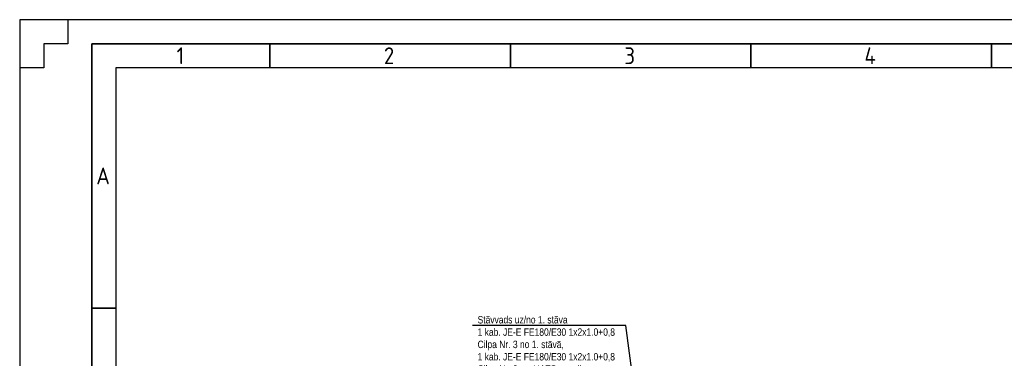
# Model space of a CAD drawing. Header units: millimetres. Extents: x -197461 to 862495, y -970068 to 63888.
# Tile 138 of 253: x -137994 to -110224, y -195667 to -186107. Entities that reach past the tile are written whole.
import ezdxf
from ezdxf import colors
from ezdxf.entities.mleader import LeaderData, LeaderLine
from ezdxf.math import Vec2, Vec3

# ---------------------------------------------------------------- set-up
doc = ezdxf.new("R2010")
doc.units = ezdxf.units.MM
doc.layers.add('Rasējuma lapa', color=7, linetype='CONTINUOUS')
doc.layers.add('UAS', color=240, linetype='CONTINUOUS')
doc.styles.add('ISO', font='iso')

# ---------------------------------------------------------------- blocks, each defined once
blk = doc.blocks.new('A2_L')
at = {"layer": 'Rasējuma lapa'}
for p, q in [((0, 420), (-594, 420)), ((-594, 420), (-594, 0)), ((-584, 420), (-584, 415)), ((-584, 415), (-589, 415)), ((-589, 415), (-589, 410)), ((-589, 410), (-594, 410))]:
    blk.add_line(p, q, dxfattribs=at)
at = {"layer": 'Rasējuma lapa', "lineweight": 35}
for p, q in [((-5, 415), (-579, 415)), ((-579, 415), (-579, 5)), ((-542, 410), (-542, 415)), ((-492, 410), (-492, 415)), ((-442, 410), (-442, 415)), ((-392, 410), (-392, 415)), ((-574, 360), (-579, 360))]:
    blk.add_line(p, q, dxfattribs=at)
at = {"layer": 'Rasējuma lapa', "lineweight": 30}
for p, q in [((-10, 410), (-574, 410)), ((-574, 410), (-574, 10))]:
    blk.add_line(p, q, dxfattribs=at)
at = {"layer": 'Rasējuma lapa', "style": 'ISO'}
for s, p in [('1', (-561.38, 410.75)), ('2', (-518.29, 410.75)), ('3', (-468.3, 410.75)), ('4', (-418.4, 410.75)), ('A', (-578.08, 385.75))]:
    blk.add_text(s, height=3.5, dxfattribs=at).set_placement(p)
blk = doc.blocks.new('*U1293')
at = {"layer": 'Rasējuma lapa'}
blk.add_blockref('A2_L', (0, 0), dxfattribs=at)

msp = doc.modelspace()

# ---------------------------------------------------------------- block references
at = {"layer": 'Rasējuma lapa', "xscale": 135.6730224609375, "yscale": 135.6730224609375, "zscale": 135.6730224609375}
msp.add_blockref('*U1293', (-57403.98768, -243090.00039), dxfattribs=at)

# ---------------------------------------------------------------- leaders
at = {"layer": 'UAS', "color": 18, "true_color": 0x000000}
ml = msp.add_multileader_mtext('Standard', dxfattribs=at)
ml.set_content('\\A1;{\\fArial Narrow|b0|i0|c186|p34;\\C256;\\c0;Stāvvads uz/no 1. stāva\\P1 kab. JE-E FE180/E30 1x2x1.0+0,8 \\PCilpa Nr. 3 no 1. stāvā, \\P1 kab. JE-E FE180/E30 1x2x1.0+0,8 \\PCilpa Nr. 3. uz UATS panelis \\P2 kab. JE-E FE180/E30 1x2x1.0+0,8 \\PCilpa Nr.4 . no/uz UATS panelis }', color=(41, 19, 236))
ml.set_leader_properties()
ml.build(insert=Vec2(0, 0))
ml.multileader.update_dxf_attribs({"text_right_attachment_type": 6, "dogleg_length": 0.36, "arrow_head_size": 166.99834})
ctx = ml.context
ctx.base_point, ctx.char_height, ctx.arrow_head_size, ctx.landing_gap_size, ctx.plane_origin = Vec3(-125163.42091, -194606.50128), 208.7479219, 166.99834, 83.49917, Vec3(-128313.50268, -233220.03532)
ctx.right_attachment = 6
notes = []
notes.append((ctx, [(1, (1, 1, 0), (-120902.31317, -194739.85218), (-1, 0), 235.97506, [(0, [(-119652.28878, -204107.01473)], 0, [])])]))
ctx.mtext.insert, ctx.mtext.width, ctx.mtext.defined_height, ctx.mtext.flow_direction = Vec3(-125079.92174, -194473.15037), 3961.0384283, 2944.22342, 5
for ctx, leaders in notes:
    for number, flags, end, landing, length, lines in leaders:
        leader = LeaderData()
        leader.index, (leader.has_last_leader_line, leader.has_dogleg_vector, leader.attachment_direction) = number, flags
        leader.last_leader_point, leader.dogleg_vector, leader.dogleg_length = Vec3(end), Vec3(landing), length
        for number, points, colour, breaks in lines:
            line = LeaderLine()
            line.index, line.vertices, line.color, line.breaks = number, Vec3.list(points), colors.encode_raw_color(colour), breaks
            leader.lines.append(line)
        ctx.leaders.append(leader)

doc.saveas('drawing.dxf')
